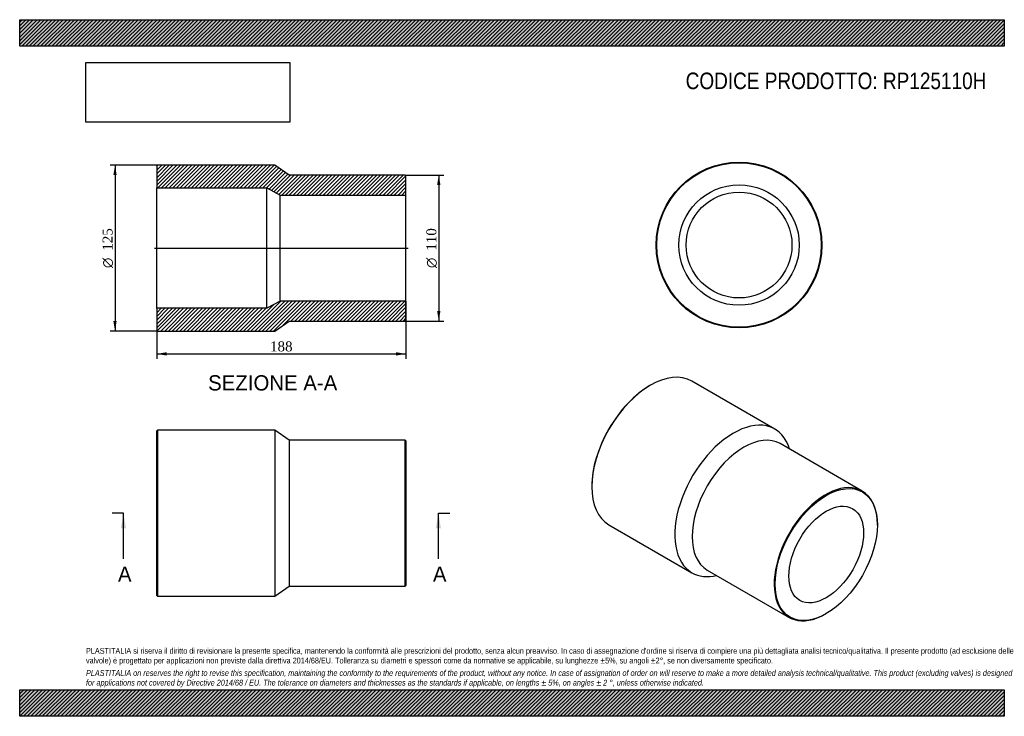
# Model space of a CAD drawing. Header units: millimetres. Extents: x 0 to 742, y 0 to 525.
import ezdxf
from ezdxf.enums import TextEntityAlignment as Align
from ezdxf.lldxf.tags import DXFTag

# ---------------------------------------------------------------- set-up
doc = ezdxf.new("R2010")
doc.units = ezdxf.units.MM
doc.header["$LTSCALE"] = 2.5
for name, color, linetype in [('Default', 7, 'Continuous'), ('DV4_Default', 7, 'Continuous'), ('RP125110H', 7, 'Continuous')]:
    doc.layers.add(name, color=color, linetype=linetype)
doc.styles.add('SEACAD_Solid_Edge_ANSI', font='seans.ttf')
doc.styles.add('SEACAD_Solid_Edge_ANSI1_Symbols', font='semeca1.ttf')
doc.styles.add('SEACAD_Times_New_Roman', font='times.ttf')
tags = doc.linetypes.add('CENTER2', pattern=[28.575, 19.05, -3.175, 3.175, -3.175]).pattern_tags.tags
tags[10:11] = [DXFTag(74, 4), DXFTag(75, 0), DXFTag(340, '0'), DXFTag(46, 0.0), DXFTag(50, 0.0), DXFTag(44, 0.0), DXFTag(45, 0.0)]
tags[8:9] = [DXFTag(74, 4), DXFTag(75, 0), DXFTag(340, '0'), DXFTag(46, 0.0), DXFTag(50, 0.0), DXFTag(44, 0.0), DXFTag(45, 0.0)]
tags[6:7] = [DXFTag(74, 4), DXFTag(75, 0), DXFTag(340, '0'), DXFTag(46, 0.0), DXFTag(50, 0.0), DXFTag(44, 0.0), DXFTag(45, 0.0)]
tags[4:5] = [DXFTag(74, 4), DXFTag(75, 0), DXFTag(340, '0'), DXFTag(46, 0.0), DXFTag(50, 0.0), DXFTag(44, 0.0), DXFTag(45, 0.0)]
doc.dimstyles.new('ANSImm', dxfattribs={"dimtxt": 7.5, "dimasz": 7.5, "dimexe": 3.75, "dimexo": 0, "dimgap": 1.875, "dimtad": 1, "dimdsep": 46, "dimtxsty": 'SEACAD_Times_New_Roman', "dimblk1": '_SE_FILLED', "dimblk2": '_SE_FILLED', "dimsah": 1, "dimcen": 3.75, "dimazin": 0, "dimtfac": 0.85, "dimtdec": 3, "dimtofl": 0, "dimtmove": 0, "dimatfit": 3, "dimfxl": 1, "dimarcsym": 0})
picture_1 = doc.add_image_def('image1.jpg', size_in_pixel=(4302, 1260))

# ---------------------------------------------------------------- blocks, each defined once
blk = doc.blocks.new('SE')
at = {"layer": 'RP125110H', "color": 7, "linetype": 'Continuous'}
for p, q in [((103.8, 215.63), (103.3, 215.13)), ((103.8, 215.63), (103.8, 90.63)), ((192.3, 215.63), (103.8, 215.63)), ((192.3, 215.63), (192.3, 90.63)), ((203.3, 208.13), (192.3, 215.63)), ((103.3, 91.13), (103.3, 215.13)), ((203.3, 208.13), (203.3, 98.13)), ((290.8, 208.13), (203.3, 208.13)), ((290.8, 98.13), (290.8, 208.13)), ((291.3, 207.63), (290.8, 208.13)), ((291.3, 207.63), (291.3, 98.63)), ((192.3, 90.63), (203.3, 98.13)), ((203.3, 98.13), (290.8, 98.13)), ((290.8, 98.13), (291.3, 98.63)), ((103.3, 91.13), (103.8, 90.63)), ((103.8, 90.63), (192.3, 90.63))]:
    blk.add_line(p, q, dxfattribs=at)
blk = doc.blocks.new('SE1')
at = {"layer": 'RP125110H', "color": 7, "linetype": 'Continuous'}
for p, q in [((569.46, 216.47), (506.88, 252.6)), ((475.63, 249.5), (475.28, 249.3)), ((635.36, 169.76), (573.49, 205.48)), ((431.44, 173.36), (431.44, 172.96)), ((444.38, 144.35), (506.96, 108.22)), ((646.75, 144.17), (646.75, 144.58)), ((518.49, 110.22), (580.36, 74.5)), ((607.86, 77.22), (608.22, 77.43))]:
    blk.add_line(p, q, dxfattribs=at)
for centre, major_axis, start_param, end_param in [((475.63, 198.47), (-31.25, -54.13), 3.141593, 6.283185), ((475.28, 198.68), (31, 53.69), 0.785398, 2.356195), ((538.21, 162.34), (-31.25, -54.13), 2.646659, 6.283185), ((545.99, 157.85), (-27.5, -47.63), 3.141593, 6.283185), ((607.86, 122.13), (27.5, 47.63), 0, 3.926991), ((607.86, 122.13), (27.5, 47.63), 5.497787, 6.283185), ((538.21, 162.34), (-31.25, -54.13), 0, 0.494934)]:
    blk.add_ellipse(centre, major_axis=major_axis, ratio=0.57735, start_param=start_param, end_param=end_param, dxfattribs=at)
for major_axis in [(-27.25, -47.2), (-19.95, -34.55)]:
    blk.add_ellipse((608.22, 121.93), major_axis=major_axis, ratio=0.57735, dxfattribs=at)
blk = doc.blocks.new('SE2')
at = {"layer": 'RP125110H', "color": 7, "linetype": 'Continuous'}
for radius in [62.5, 62, 45.4, 39.9]:
    blk.add_circle((542.46, 355.16), radius, dxfattribs=at)
blk = doc.blocks.new('SE4')
at = {"color": 7, "linetype": 'Continuous', "style": 'SEACAD_Solid_Edge_ANSI'}
blk.add_text('A', height=11.5, dxfattribs=at).set_placement((74.11, 112.88), align=Align.TOP_LEFT)
blk = doc.blocks.new('SE5')
at = {"color": 7, "linetype": 'Continuous', "style": 'SEACAD_Solid_Edge_ANSI'}
blk.add_text('A', height=11.5, dxfattribs=at).set_placement((311.61, 112.88), align=Align.TOP_LEFT)
blk = doc.blocks.new('SEANNOT_GROUP')
at = {"linetype": 'Continuous'}
blk.add_hatch(color=7, dxfattribs=at).paths.add_polyline_path([(80.17, 141.63), (78.26, 153.13), (76.34, 141.63)])
at = {"color": 7, "linetype": 'Continuous'}
blk.add_lwpolyline([(78.26, 118.63), (78.26, 153.13)], dxfattribs=at)
blk = doc.blocks.new('SEANNOT_GROUP1')
at = {"linetype": 'Continuous'}
blk.add_hatch(color=7, dxfattribs=at).paths.add_polyline_path([(317.67, 141.63), (315.76, 153.13), (313.84, 141.63)])
at = {"color": 7, "linetype": 'Continuous'}
blk.add_lwpolyline([(315.76, 118.63), (315.76, 153.13)], dxfattribs=at)
blk = doc.blocks.new('SE3')
at = {"layer": 'Default', "color": 7, "linetype": 'CENTER2'}
for p, q in [((78.26, 153.13), (69.63, 153.13)), ((315.76, 153.13), (324.38, 153.13))]:
    blk.add_line(p, q, dxfattribs=at)
at = {"layer": 'Default', "color": 7, "linetype": 'CENTER2', "const_width": 0.0001}
blk.add_lwpolyline([(78.26, 153.13), (315.76, 153.13)], dxfattribs=at)
at = {"layer": 'Default'}
for name in ['SEANNOT_GROUP', 'SEANNOT_GROUP1', 'SE4', 'SE5']:
    blk.add_blockref(name, (0, 0), dxfattribs=at)
blk = doc.blocks.new('SE6')
at = {"layer": 'RP125110H', "linetype": 'Continuous'}
h = blk.add_hatch(dxfattribs=at)
h.set_pattern_fill('LINE', scale=0.62992, angle=45, style=0)
h.paths.add_polyline_path([(203.3, 407.88), (192.3, 415.38), (103.8, 415.38), (103.3, 414.88), (103.3, 398.28), (186.3, 398.28), (196.3, 392.78), (291.3, 392.78), (291.3, 407.38), (290.8, 407.88)])
h = blk.add_hatch(dxfattribs=at)
h.set_pattern_fill('LINE', scale=0.62992, angle=45, style=0)
h.paths.add_polyline_path([(192.3, 290.38), (203.3, 297.88), (290.8, 297.88), (291.3, 298.38), (291.3, 312.98), (196.3, 312.98), (186.3, 307.48), (103.3, 307.48), (103.3, 290.88), (103.8, 290.38)])
at = {"layer": 'DV4_Default', "color": 7, "linetype": 'CENTER2'}
blk.add_line((101.55, 352.88), (293.05, 352.88), dxfattribs=at)
at = {"layer": 'RP125110H', "color": 7, "linetype": 'Continuous'}
for p, q in [((103.3, 414.88), (103.8, 415.38)), ((103.3, 414.88), (103.3, 398.28)), ((192.3, 415.38), (103.8, 415.38)), ((203.3, 407.88), (192.3, 415.38)), ((290.8, 407.88), (203.3, 407.88)), ((290.8, 407.88), (291.3, 407.38)), ((291.3, 392.78), (291.3, 407.38)), ((103.3, 307.48), (103.3, 398.28)), ((103.3, 398.28), (186.3, 398.28)), ((186.3, 307.48), (186.3, 398.28)), ((186.3, 398.28), (196.3, 392.78)), ((196.3, 312.98), (196.3, 392.78)), ((196.3, 392.78), (291.3, 392.78)), ((291.3, 312.98), (291.3, 392.78)), ((196.3, 312.98), (186.3, 307.48)), ((291.3, 312.98), (196.3, 312.98)), ((291.3, 298.38), (291.3, 312.98)), ((186.3, 307.48), (103.3, 307.48)), ((103.3, 307.48), (103.3, 290.88)), ((192.3, 290.38), (203.3, 297.88)), ((203.3, 297.88), (290.8, 297.88)), ((291.3, 298.38), (290.8, 297.88)), ((103.8, 290.38), (103.3, 290.88)), ((103.8, 290.38), (192.3, 290.38))]:
    blk.add_line(p, q, dxfattribs=at)
blk = doc.blocks.new('GDimGGroup')
at = {"layer": 'Default', "linetype": 'Continuous'}
for points in [[(317.29, 400.38), (316.04, 407.88), (314.79, 400.38)], [(317.29, 305.38), (314.79, 305.38), (316.04, 297.88)]]:
    blk.add_hatch(color=7, dxfattribs=at).paths.add_polyline_path(points)
at = {"layer": 'Default', "color": 7, "linetype": 'Continuous'}
for p, q in [((290.8, 407.88), (319.79, 407.88)), ((316.04, 407.88), (316.04, 297.88)), ((290.8, 297.88), (319.79, 297.88))]:
    blk.add_line(p, q, dxfattribs=at)
for s, style, p in [('110', 'SEACAD_Times_New_Roman', (306.67, 350.88)), ('O', 'SEACAD_Solid_Edge_ANSI1_Symbols', (306.67, 337.82))]:
    blk.add_text(s, height=7.5, rotation=90, dxfattribs=dict(at, style=style)).set_placement(p, align=Align.TOP_LEFT)
blk = doc.blocks.new('GDimGGroup1')
at = {"layer": 'Default', "linetype": 'Continuous'}
for points in [[(70.63, 407.88), (73.13, 407.88), (71.88, 415.38)], [(70.63, 297.88), (71.88, 290.38), (73.13, 297.88)]]:
    blk.add_hatch(color=7, dxfattribs=at).paths.add_polyline_path(points)
at = {"layer": 'Default', "color": 7, "linetype": 'Continuous'}
for p, q in [((103.8, 415.38), (68.13, 415.38)), ((71.88, 415.38), (71.88, 290.38)), ((103.8, 290.38), (68.13, 290.38))]:
    blk.add_line(p, q, dxfattribs=at)
for s, style, p in [('125', 'SEACAD_Times_New_Roman', (62.51, 350.88)), ('O', 'SEACAD_Solid_Edge_ANSI1_Symbols', (62.51, 337.82))]:
    blk.add_text(s, height=7.5, rotation=90, dxfattribs=dict(at, style=style)).set_placement(p, align=Align.TOP_LEFT)
blk = doc.blocks.new('DMBLK129')
at = {"layer": 'Default', "linetype": 'Continuous'}
for points in [[(110.8, 271.88), (110.8, 274.38), (103.3, 273.13)], [(283.8, 271.88), (291.3, 273.13), (283.8, 274.38)]]:
    blk.add_hatch(color=7, dxfattribs=at).paths.add_polyline_path(points)
at = {"layer": 'Default', "color": 7, "linetype": 'Continuous'}
for p, q in [((291.3, 312.98), (291.3, 269.38)), ((103.3, 307.48), (103.3, 269.38)), ((103.3, 273.13), (291.3, 273.13))]:
    blk.add_line(p, q, dxfattribs=at)
at = {"layer": 'Default', "color": 7, "linetype": 'Continuous', "style": 'SEACAD_Times_New_Roman'}
blk.add_text('188', height=7.5, dxfattribs=at).set_placement((188.77, 282.51), align=Align.TOP_LEFT)
blk = doc.blocks.new('_SE_FILLED')
at = {"color": 0}
blk.add_line((0, 0), (-1, 0), dxfattribs=at)
blk.add_solid([(0, 0), (-1, -0.1665), (-1, 0.1665), (0, 0)], dxfattribs=at)

msp = doc.modelspace()

# ---------------------------------------------------------------- hatches: boundary and pattern name
at = {"layer": 'Default', "linetype": 'Continuous'}
h = msp.add_hatch(dxfattribs=at)
h.set_pattern_fill('LINE', scale=0.62992, angle=45, style=0)
h.paths.add_polyline_path([(742.5, 505), (742.5, 525), (0, 525), (0, 505)])
for points in [[(742.5, 505), (742.5, 525), (0, 525), (0, 505)], [(742.5, 0), (742.5, 20), (0, 20), (0, 0)]]:
    msp.add_hatch(color=7, dxfattribs=at).paths.add_polyline_path(points)
h = msp.add_hatch(dxfattribs=at)
h.set_pattern_fill('LINE', scale=0.62992, angle=45, style=0)
h.paths.add_polyline_path([(742.5, 0), (742.5, 20), (0, 20), (0, 0)])

# ---------------------------------------------------------------- linework, layer by layer
at = {"layer": 'Default', "color": 7, "linetype": 'Continuous'}
for p, q in [((0, 525), (742.5, 525)), ((0, 505), (0, 525)), ((742.5, 525), (742.5, 505)), ((742.5, 505), (0, 505)), ((0, 20), (742.5, 20)), ((0, 0), (0, 20)), ((742.5, 20), (742.5, 0)), ((742.5, 0), (0, 0))]:
    msp.add_line(p, q, dxfattribs=at)

# ---------------------------------------------------------------- block references
at = {"layer": 'Default'}
for name in ['SE2', 'GDimGGroup1', 'SE6', 'GDimGGroup', 'SE1', 'SE', 'SE3']:
    msp.add_blockref(name, (0, 0), dxfattribs=at)

# ---------------------------------------------------------------- texts
at = {"layer": 'Default', "color": 7, "linetype": 'Continuous', "style": 'SEACAD_Solid_Edge_ANSI'}
msp.add_text('SEZIONE A-A', height=11.5, dxfattribs=at).set_placement((142.107, 257.053), align=Align.TOP_LEFT)
at = {"layer": 'Default', "attachment_point": 1}
for s, insert, char_height, width in [('{\\fArial Narrow|b0||i0||c0|p34;\\C7;\\H12.5;\\W1.;CODICE PRODOTTO: RP125110H}', (502.222, 485.159), 12.5, 227.53696), ("{\\fArial Narrow|b0||i0||c0|p34;\\C7;\\H4.375;\\W1.;PLASTITALIA si riserva il diritto di revisionare la presente specifica, mantenendo la conformità alle prescrizioni del prodotto, senza alcun preavviso. In caso di assegnazione d'ordine si riserva di compiere una più dettagliata analisi tecnico/qualitativa. Il presente prodotto (ad esclusione delle \\P}{\\fArial Narrow|b0||i0||c0|p34;\\C7;\\H4.375;\\W1.;valvole) è progettato per applicazioni non previste dalla direttiva 2014/68/EU. Tolleranza su diametri e spessori come da normative se applicabile, su lunghezze ±5%, su angoli ±2°, se non diversamente specificato.\\P}{\\fArial Narrow|b0||i0||c0|p34;\\C7;\\H1.25;\\W1.;   \\P}{\\fArial Narrow|b0||i1||c0|p34;\\C7;\\H4.375;\\W1.;PLASTITALIA on reserves the right to revise this specification, maintaining the conformity to the requirements of the product, without any notice. In case of assignation of order on will reserve to make a more detailed analysis technical/qualitative. This product (excluding valves) is designed \\P}{\\fArial Narrow|b0||i1||c0|p34;\\C7;\\H4.375;\\W1.;for applications not covered by Directive 2014/68 / EU. The tolerance on diameters and thicknesses as the standards if applicable, on lengths ± 5%, on angles ± 2 °, unless otherwise indicated.\\P}", (50, 51.506), 4.375, 642.5)]:
    msp.add_mtext(s, dxfattribs=dict(at, insert=insert, char_height=char_height, width=width))

# ---------------------------------------------------------------- dimensions: what is measured, and where the dimension line sits
at = {"layer": 'Default', "color": 7, "linetype": 'Continuous'}
dim = msp.add_linear_dim(base=(291.298, 273.13), p1=(103.298, 307.481), p2=(291.298, 312.981), text='\\A1;<>', dimstyle='ANSImm', dxfattribs=at)
dim.commit()
dim.dimension.update_dxf_attribs({"geometry": 'DMBLK129', "text_midpoint": (197.298, 273.13), "dimtype": 160})

# ---------------------------------------------------------------- pictures from other files: only their frames are drawn
image = msp.add_image(picture_1, insert=(50, 447.758), size_in_units=(153.643, 45))
image.dxf.flags = 7

doc.saveas('drawing.dxf')
